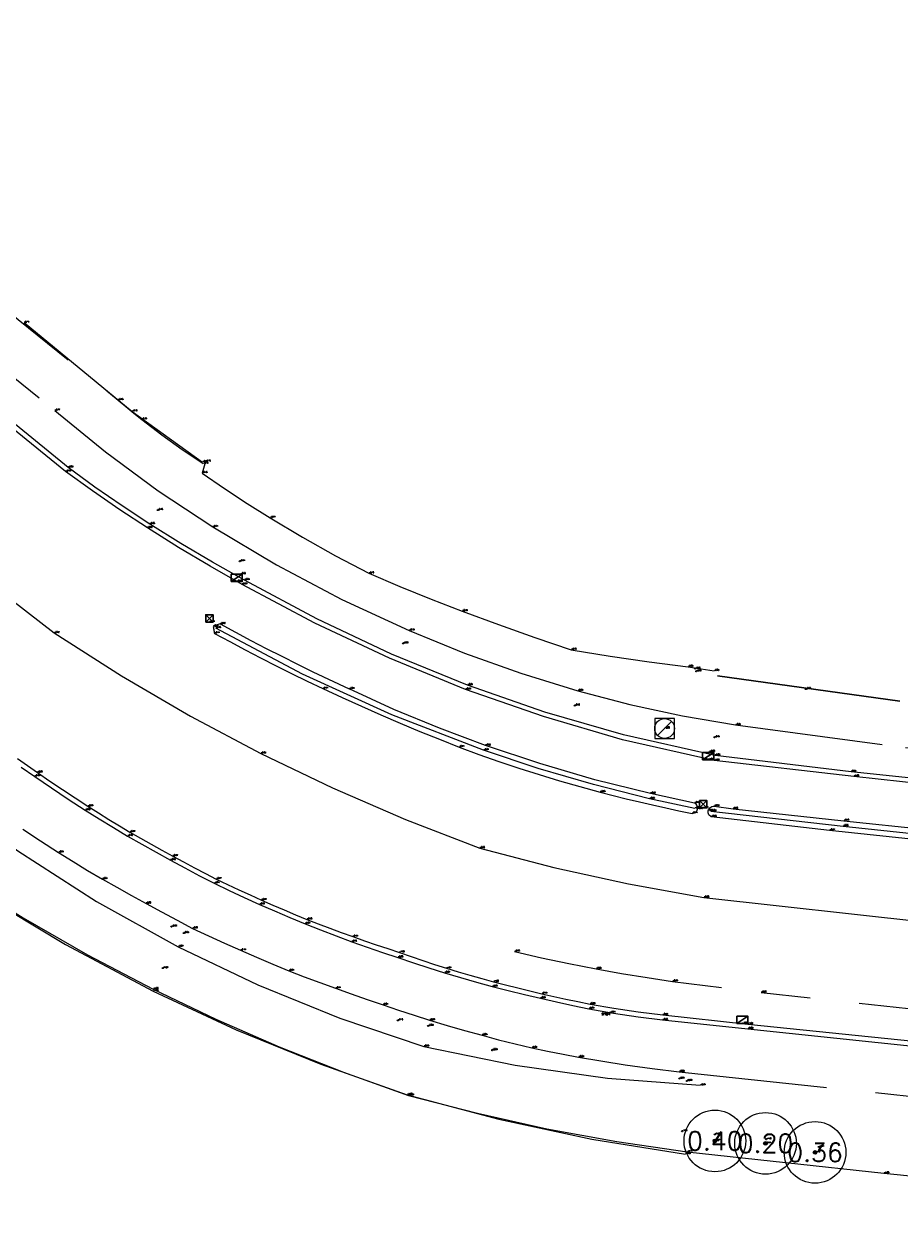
# Model space of a CAD drawing. Header units: metres. Extents: x 110598 to 111426, y 426464 to 427070.
# Tile 11 of 47: x 110715 to 110751, y 426767 to 426816. Entities that reach past the tile are written whole.
import ezdxf
from ezdxf.enums import TextEntityAlignment as Align

# ---------------------------------------------------------------- set-up
doc = ezdxf.new("R2010")
doc.units = ezdxf.units.M
doc.header["$MEASUREMENT"] = 0
for name, pattern in [('AM-AS', [16, 10, -2, 2, -2]), ('VH-OPSLUITBAND_60X200', [12, 6, -2, 2, -2]), ('VH-TROTTOIRBAND_180-200', [20, 10, -2, 2, -2, 2, -2]), ('VH-TROTTOIRBAND_280-300', [26, 12, -2, 4, -2, 4, -2]), ('XX-HIDDEN', [4, 2, -2])]:
    doc.linetypes.add(name, pattern=pattern)
for name, color, linetype, lineweight in [('B-BH-OG-TOPOGRAFIE_BEBOUWING-G', 10, 'Continuous', 30), ('B-GV-GR-BOOM-S', 90, 'Continuous', 13), ('B-GV-GR-BOOM_DIAMETER-T', 96, 'Continuous', 0), ('B-GV-GR-HAAG-G', 90, 'GR-HAAG1', 13), ('B-OI-RI-GWA_KOLK-S', 30, 'Continuous', 30), ('B-OI-RI-GWA_RIOOLPUT-S', 30, 'Continuous', 30), ('B-WA-OB-BESCHOEIING-G', 7, 'OB-BESCHOEIING', 13), ('B-WA-WH-INSTEEK-G', 7, 'Continuous', 0), ('B-WA-WH-WATER_GRENS-G', 142, 'Continuous', 0), ('B-WE-AM-AS-G', 10, 'AM-AS', 13), ('B-WE-IE-TERREINAFSCHEIDING_KUNSTMATIG_SCHUTTING-G', 45, 'Continuous', 0), ('B-WE-VH-KANTOPSLUITING_ACHTERKANTBAND-G', 50, 'Continuous', 13), ('B-WE-VH-KANTOPSLUITING_OPSLUITBAND_60X200-G', 150, 'VH-OPSLUITBAND_60X200', 13), ('B-WE-VH-KANTOPSLUITING_TROTTOIRBAND_180 200-G', 200, 'VH-TROTTOIRBAND_180-200', 13), ('B-WE-VH-KANTOPSLUITING_TROTTOIRBAND_RWS-G', 181, 'VH-TROTTOIRBAND_280-300', 13), ('B-WE-VH-MATERIAALGRENS-G', 52, 'XX-HIDDEN', 13), ('DTM-Grondslag', 135, 'Continuous', 0), ('DTM-Meetpunt', 40, 'Continuous', 0), ('mp', 7, 'Continuous', 0), ('X-XX-AL-HOOGTELABEL-S', 2, 'Continuous', 0)]:
    doc.layers.add(name, color=color, linetype=linetype, lineweight=lineweight)
doc.styles.add('LBD', font='txt.shx')
doc.styles.add('null', font='NLCS.shx')
doc.styles.get("Standard").update_dxf_attribs({"font": 'txt.shx'})
doc.linetypes.add('GR-HAAG1', pattern='A,6,["°",null,S=0.125,R=0,X=0,Y=0],-2', length=8)
doc.linetypes.add('OB-BESCHOEIING', pattern='A,30,-5,["^A",null,S=1,R=0,X=0,Y=0],-5', length=40)

# ---------------------------------------------------------------- blocks, each defined once
blk = doc.blocks.new('MP')
at = {"layer": 'mp', "color": 0, "linetype": 'ByBlock', "lineweight": -2, "elevation": -0.036, "flags": 128}
blk.add_lwpolyline([(-0.005000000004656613, -0.008660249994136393), (-0.01000000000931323, 0), (-0.005000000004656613, 0.008660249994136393), (0.005000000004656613, 0.008660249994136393), (0.01000000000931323, 0), (0.005000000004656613, -0.008660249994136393), (-0.005000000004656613, -0.008660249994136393)], close=True, dxfattribs=at)
blk = doc.blocks.new('B-SRI-KOLK_STRAAT_300X300-SO')
at = {"color": 0}
for p, q in [((-0.7500000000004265, 2.842170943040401e-13), (0.7499999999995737, 1.500000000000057)), ((0.7499999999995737, 2.842170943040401e-13), (-0.7500000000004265, 1.500000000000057))]:
    blk.add_line(p, q, dxfattribs=at)
blk.add_3dface([(-0.7500000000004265, 2.842170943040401e-13), (0.7499999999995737, 2.842170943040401e-13), (0.7499999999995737, 1.500000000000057), (-0.7500000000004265, 1.500000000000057)], dxfattribs=at)
blk = doc.blocks.new('B-SRI-KOLK_TROTTOIR-SO')
at = {"color": 0}
blk.add_line((-1.124999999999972, 0), (1.124999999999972, 1.499999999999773), dxfattribs=at)
blk.add_3dface([(-1.124999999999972, 0), (1.124999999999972, 0), (1.124999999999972, 1.499999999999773), (-1.124999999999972, 1.499999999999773)], dxfattribs=at)
blk = doc.blocks.new('B-SRI-PUT_GWA-SO')
at = {"color": 0}
blk.add_line((-1.414183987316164, -1.41424313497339), (1.414183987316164, 1.41424313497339), dxfattribs=at)
at = {"color": 0, "lineweight": 0}
blk.add_circle((4.18174704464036e-05, -4.181572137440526e-05), 1.999999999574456, dxfattribs=at)
blk.add_3dface([(2.000125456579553, -1.999958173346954), (1.999958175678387, 2.000041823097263), (-2.000041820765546, 1.999874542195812), (-1.999874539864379, -2.000125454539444)], dxfattribs=at)
blk = doc.blocks.new('SGR-BOOM_01')
at = {"ltscale": 0.1}
h = blk.add_hatch(color=0, dxfattribs=at)
edge = h.paths.add_edge_path()
edge.add_arc((7.366995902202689e-12, -5.115907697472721e-12), 0.15, 0, 360)
at = {"color": 0}
for centre, radius in [((0, 0), 2.5), ((7.366995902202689e-12, -5.115907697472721e-12), 0.04499999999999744)]:
    blk.add_circle(centre, radius, dxfattribs=at)
at = {"color": 0, "ltscale": 0.1}
blk.add_circle((7.366995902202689e-12, -5.115907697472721e-12), 0.15, dxfattribs=at)

msp = doc.modelspace()

# ---------------------------------------------------------------- linework, layer by layer
at = {"layer": 'B-BH-OG-TOPOGRAFIE_BEBOUWING-G', "flags": 128}
msp.add_lwpolyline([(110743.153, 426789.502), (110750.543, 426788.47)], dxfattribs=at)
at = {"layer": 'B-GV-GR-HAAG-G'}
msp.add_polyline3d([(110722.4, 426798.188, -0.756), (110722.264, 426797.722, -0.753), (110723.1696212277, 426797.0988600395, -0.7593333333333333), (110724.0874079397, 426796.493780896, -0.7656666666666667), (110725.017, 426795.907, -0.772), (110726.3314565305, 426795.1202273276, -0.7683333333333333), (110727.6671291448, 426794.3700367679, -0.7646666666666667), (110729.023, 426793.657, -0.761), (110730.277344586, 426793.126757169, -0.7713333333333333), (110731.5390961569, 426792.6143893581, -0.7816666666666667), (110732.808, 426792.12, -0.792), (110734.2724405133, 426791.5750077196, -0.7893333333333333), (110735.7455710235, 426791.0539615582, -0.7866666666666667), (110737.227, 426790.557, -0.784), (110738.8017762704, 426790.3013987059, -0.8063333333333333), (110740.380588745, 426790.072044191, -0.8286666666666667), (110741.963, 426789.869, -0.8510000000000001)], dxfattribs=at)
at = {"layer": 'B-WA-OB-BESCHOEIING-G'}
for points in [[(110685.954, 426797.795, -1.659), (110686.2646910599, 426798.0192050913, -1.658666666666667), (110686.6160956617, 426798.1718866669, -1.658333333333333), (110686.992, 426798.246, -1.658), (110687.4097860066, 426798.2333044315, -1.6575), (110687.8131464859, 426798.1237295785, -1.657), (110688.1799316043, 426797.923292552, -1.6565), (110688.49, 426797.643, -1.656), (110695.835, 426793.3560000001, -1.657), (110709.956, 426782.975, -1.659), (110712.4477206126, 426781.2838852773, -1.66025), (110715.0013925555, 426779.6878588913, -1.6615), (110717.6133889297, 426778.1891876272, -1.66275), (110720.28, 426776.79, -1.664), (110722.8099425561, 426775.5778116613, -1.67075), (110725.3808771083, 426774.4551784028, -1.6775), (110727.9896347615, 426773.4234839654, -1.68425), (110730.633, 426772.484, -1.691), (110733.4243747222, 426771.75840848, -1.695), (110736.2401162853, 426771.134024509, -1.699), (110739.076556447, 426770.6116615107, -1.703), (110741.93, 426770.192, -1.707)], [(110741.93, 426770.192, -1.707), (110749.901, 426769.323, -1.68), (110758.469, 426768.468, -1.681), (110766.774, 426767.555, -1.713), (110767.198, 426767.493, -1.69)]]:
    msp.add_polyline3d(points, dxfattribs=at)
at = {"layer": 'B-WA-WH-INSTEEK-G'}
msp.add_polyline3d([(110684.429, 426798.785, -1.115), (110685.1870207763, 426799.4471579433, -1.137333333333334), (110686.091052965, 426799.8896219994, -1.159666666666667), (110687.079, 426800.082, -1.182), (110687.8153037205, 426800.0560929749, -1.17), (110688.5331101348, 426799.8900559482, -1.158), (110689.206, 426799.5900000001, -1.146), (110696.567, 426794.738, -1.134), (110711.746, 426784.649, -0.879), (110714.7938594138, 426782.4006866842, -0.875), (110717.978844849, 426780.3512410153, -0.871), (110721.288, 426778.509, -0.867), (110724.5242184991, 426776.9621443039, -0.8873333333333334), (110727.8479275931, 426775.6135040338, -0.9076666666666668), (110731.247, 426774.468, -0.928), (110734.9477295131, 426773.7057258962, -0.9346666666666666), (110738.6894458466, 426773.1803502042, -0.9413333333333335), (110742.457, 426772.894, -0.9480000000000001)], dxfattribs=at)
at = {"layer": 'B-WA-WH-WATER_GRENS-G'}
msp.add_polyline3d([(110685.953, 426797.768, -1.923), (110686.2749848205, 426797.9639059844, -1.904), (110686.6287669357, 426798.0938736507, -1.885), (110687.001, 426798.153, -1.866), (110687.5375523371, 426798.1105943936, -1.873333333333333), (110688.0418171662, 426797.9224358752, -1.880666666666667), (110688.475, 426797.603, -1.888), (110695.762, 426793.37, -1.913), (110709.94, 426782.918, -1.903), (110713.2753691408, 426780.6696321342, -1.912333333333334), (110716.7249172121, 426778.6007040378, -1.921666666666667), (110720.279, 426776.717, -1.931), (110723.6409168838, 426775.1484554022, -1.938666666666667), (110727.0753060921, 426773.7456767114, -1.946333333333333), (110730.574, 426772.512, -1.954), (110734.2906959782, 426771.5177999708, -1.944333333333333), (110738.0529035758, 426770.7127802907, -1.934666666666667), (110741.851, 426770.099, -1.925)], dxfattribs=at)
at = {"layer": 'B-WE-AM-AS-G'}
msp.add_polyline3d([(110703.165, 426801.631, -0.8350000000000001), (110705.1524059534, 426800.0057288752, -0.8260000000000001), (110707.1484247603, 426798.3910469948, -0.8170000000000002), (110709.153, 426796.787, -0.8080000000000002), (110711.5111335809, 426794.9222588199, -0.8120000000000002), (110713.8808308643, 426793.0722349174, -0.816), (110716.262, 426791.237, -0.8200000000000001), (110718.989546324, 426789.49689693, -0.8250000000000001), (110721.7843639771, 426787.867031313, -0.8300000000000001), (110724.642, 426786.35, -0.8350000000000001), (110727.5482763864, 426784.9526121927, -0.8446666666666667), (110730.5078379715, 426783.6719364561, -0.8543333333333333), (110733.516, 426782.51, -0.864), (110736.5177250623, 426781.7272392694, -0.868), (110739.5472042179, 426781.0599134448, -0.872), (110742.6, 426780.509, -0.876), (110752.377, 426779.42, -0.914), (110762.176, 426778.377, -0.896), (110770.93, 426777.4430000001, -0.906), (110782.343, 426776.234, -0.899), (110791.37, 426775.2800000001, -0.906), (110800.977, 426774.263, -0.891), (110807.922, 426773.538, -0.869)], dxfattribs=at)
at = {"layer": 'B-WE-IE-TERREINAFSCHEIDING_KUNSTMATIG_SCHUTTING-G', "extrusion": (-0.04330214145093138, -0.05998756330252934, 0.9972594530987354), "elevation": -30397.84657165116, "flags": 128}
msp.add_lwpolyline([(-160035.2388710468, 409736.5197030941), (-160029.575325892, 409736.1682741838), (-160026.0591397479, 409736.1682741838)], dxfattribs=at)
at = {"layer": 'B-WE-IE-TERREINAFSCHEIDING_KUNSTMATIG_SCHUTTING-G', "extrusion": (0.005546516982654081, -0.0008998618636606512, 0.9999842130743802), "elevation": 229.3292649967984, "flags": 128}
msp.add_lwpolyline([(110740.2642810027, 426790.2481616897), (110741.3182980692, 426790.0771616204)], dxfattribs=at)
at = {"layer": 'B-WE-VH-KANTOPSLUITING_ACHTERKANTBAND-G', "extrusion": (0.003791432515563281, 0.005541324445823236, 0.9999774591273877), "elevation": 2783.979876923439, "flags": 128}
msp.add_lwpolyline([(110742.0962065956, 426775.135452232), (110747.4612324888, 426774.5324429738), (110752.7882586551, 426773.9554341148)], dxfattribs=at)
at = {"layer": 'B-WE-VH-KANTOPSLUITING_ACHTERKANTBAND-G'}
for points in [[(110743.054, 426786.268, -0.873), (110739.3437748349, 426787.0999439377, -0.8573333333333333), (110736.1565586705, 426788.0281168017, -0.8486666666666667), (110733.022, 426789.121, -0.8400000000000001), (110729.9326275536, 426790.3826416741, -0.8386666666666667), (110726.9135346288, 426791.8042744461, -0.8373333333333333), (110723.973, 426793.382, -0.8360000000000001), (110722.6744711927, 426794.1055462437, -0.8393333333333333), (110721.3948591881, 426794.8620443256, -0.8426666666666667), (110720.135, 426795.651, -0.8460000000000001), (110719.0150991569, 426796.3908213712, -0.8393333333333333), (110717.9125700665, 426797.1562906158, -0.8326666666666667), (110716.828, 426797.947, -0.8260000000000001), (110710.414, 426803.18, -0.8050000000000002), (110708.333, 426804.855, -0.8020000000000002), (110703.644, 426808.63, -0.816), (110699.327, 426812.085, -0.8040000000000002), (110698.562, 426812.722, -0.8070000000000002)], [(110742.234, 426784.1170000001, -0.8420000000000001), (110740.397, 426784.515, -0.8250000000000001), (110738.1308854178, 426785.0906001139, -0.8186666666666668), (110735.8866108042, 426785.7462084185, -0.8123333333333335), (110733.667, 426786.4810000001, -0.8060000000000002), (110729.9503472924, 426787.9124829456, -0.798), (110726.3269373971, 426789.5658284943, -0.79), (110722.81, 426791.435, -0.782)], [(110801.056, 426779.384, -0.865), (110791.095, 426780.424, -0.8580000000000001), (110783.176, 426781.286, -0.8500000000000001), (110772.729, 426782.362, -0.861), (110760.827, 426783.63, -0.878), (110758.371, 426783.888, -0.899), (110758.2483923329, 426783.9073804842, -0.8966666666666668), (110758.1260518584, 426783.92838171, -0.8943333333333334), (110758.004, 426783.951, -0.892), (110757.8829992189, 426783.9750787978, -0.893), (110757.7623255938, 426784.0007469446, -0.894), (110757.642, 426784.028, -0.895), (110754.73, 426784.847, -0.927), (110754.6073419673, 426784.8873170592, -0.9276666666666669), (110754.4836455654, 426784.9243259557, -0.9283333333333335), (110754.359, 426784.958, -0.929), (110754.2330762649, 426784.9884101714, -0.9283333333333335), (110754.1063789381, 426785.0154167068, -0.9276666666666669), (110753.979, 426785.039, -0.927), (110748.569, 426785.612, -0.93), (110743.054, 426786.268, -0.873)], [(110714.9273348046, 426785.794666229, -0.8426666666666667), (110715.473, 426785.422, -0.8470000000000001), (110716.148581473, 426784.9556244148, -0.8516666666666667), (110716.8309642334, 426784.4992580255, -0.8563333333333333), (110717.52, 426784.053, -0.861), (110718.0880976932, 426783.6957780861, -0.8596666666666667), (110718.6604587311, 426783.3454277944, -0.8583333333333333), (110719.237, 426783.002, -0.8570000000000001), (110719.8143168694, 426782.6728207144, -0.8580000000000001), (110720.3939935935, 426782.3478150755, -0.859), (110720.976, 426782.027, -0.86), (110721.5640458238, 426781.7083831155, -0.862), (110722.1543895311, 426781.3940442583, -0.864), (110722.747, 426781.084, -0.866), (110723.3571969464, 426780.7926080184, -0.865), (110723.9705549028, 426780.5079299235, -0.864), (110724.587, 426780.23, -0.863), (110725.1991536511, 426779.9620018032, -0.8666666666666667), (110725.814177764, 426779.7006582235, -0.8703333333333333), (110726.432, 426779.446, -0.874), (110727.0605189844, 426779.194869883, -0.87), (110727.6922205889, 426778.9518564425, -0.866), (110728.327, 426778.717, -0.862), (110728.9479785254, 426778.4961825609, -0.868), (110729.5716779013, 426778.2831713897, -0.874), (110730.198, 426778.078, -0.88), (110730.8264699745, 426777.8649922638, -0.8816666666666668), (110731.4571602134, 426777.6586512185, -0.8833333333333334), (110732.09, 426777.459, -0.885), (110732.7326358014, 426777.26376085, -0.8836666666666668), (110733.3773271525, 426777.0754203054, -0.8823333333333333), (110734.024, 426776.894, -0.881), (110734.6733499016, 426776.731575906, -0.882), (110735.3240316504, 426776.5745722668, -0.883), (110735.976, 426776.423, -0.884), (110736.6308136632, 426776.2765177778, -0.885), (110737.2868289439, 426776.1355144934, -0.886), (110737.944, 426776, -0.887)], [(110737.944, 426776, -0.887), (110738.9395159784, 426775.8248369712, -0.8836666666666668), (110739.9306813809, 426775.6728116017, -0.8823333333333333), (110740.925, 426775.543, -0.881), (110744.389, 426775.183, -0.885), (110753.281, 426774.256, -0.902), (110761.282, 426773.395, -0.895), (110766.1, 426772.868, -0.895), (110770.342, 426772.434, -0.9480000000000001), (110771.699, 426772.297, -0.9470000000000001), (110771.678, 426771.9920000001, -0.9380000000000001), (110774.669, 426771.6770000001, -0.936), (110777.653, 426771.345, -0.902), (110777.684, 426771.654, -0.912), (110781.647, 426771.228, -0.921), (110791.076, 426770.2310000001, -0.911), (110800.472, 426769.243, -0.887)]]:
    msp.add_polyline3d(points, dxfattribs=at)
at = {"layer": 'B-WE-VH-KANTOPSLUITING_OPSLUITBAND_60X200-G'}
for points in [[(110696.258, 426814.969, -0.8430000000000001), (110697.082, 426815.934, -0.8220000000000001), (110703.143, 426810.953, -0.8240000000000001), (110706.749, 426808.002, -0.8050000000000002), (110710.981, 426804.5410000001, -0.766), (110716.282, 426800.256, -0.765), (110718.3437239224, 426798.5826879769, -0.7803333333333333), (110720.4816242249, 426797.0078670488, -0.7956666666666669), (110722.691, 426795.535, -0.8110000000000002), (110725.2704966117, 426793.9957329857, -0.8050000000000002), (110727.9279893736, 426792.5954194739, -0.799), (110730.656, 426791.338, -0.793), (110732.8958915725, 426790.418699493, -0.8036666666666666), (110735.1754816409, 426789.6027970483, -0.8143333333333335), (110737.49, 426788.892, -0.8250000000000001), (110739.6026806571, 426788.3424868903, -0.8293333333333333), (110741.7362237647, 426787.8805582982, -0.8336666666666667), (110743.887, 426787.507, -0.8380000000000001)], [(110712.164, 426806.078, -0.743), (110718.854, 426800.683, -0.75), (110719.169477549, 426800.4177939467, -0.7486666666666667), (110719.4881599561, 426800.1564477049, -0.7473333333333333), (110719.81, 426799.899, -0.746), (110720.6237668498, 426799.2759003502, -0.751), (110721.456021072, 426798.677717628, -0.756), (110722.306, 426798.105, -0.761)], [(110743.887, 426787.507, -0.8380000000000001), (110750.78, 426786.593, -0.891), (110756.092, 426785.987, -0.912), (110765.327, 426784.955, -0.859), (110762.491, 426787.097, -0.862), (110762.461, 426787.271, -0.668), (110766.052, 426786.778, -0.817), (110771.01, 426784.328, -0.868), (110778.361, 426783.521, -0.868), (110785.872, 426782.6660000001, -0.8480000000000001), (110793.162, 426781.842, -0.863), (110800.253, 426781.06, -0.8520000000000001), (110804.01, 426780.701, -0.8410000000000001)], [(110714.9897648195, 426783.2749004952, -0.8186666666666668), (110715.7098061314, 426782.8012066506, -0.8163333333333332), (110716.436, 426782.337, -0.814), (110717.0258372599, 426781.9697274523, -0.8109999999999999), (110717.6195260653, 426781.6087139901, -0.8080000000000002), (110718.217, 426781.254, -0.8050000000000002), (110718.8044406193, 426780.9219471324, -0.8020000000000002), (110719.393780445, 426780.5932768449, -0.799), (110719.985, 426780.268, -0.796), (110720.6132772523, 426779.9271636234, -0.7956666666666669), (110721.2436183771, 426779.5901594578, -0.7953333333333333), (110721.876, 426779.257, -0.795), (110722.5211839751, 426778.9555876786, -0.794), (110723.1688657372, 426778.6595807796, -0.793), (110723.819, 426778.369, -0.792), (110724.468343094, 426778.0852472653, -0.798), (110725.1200248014, 426777.8069075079, -0.8040000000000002), (110725.774, 426777.534, -0.8100000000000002), (110726.403455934, 426777.292997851, -0.8090000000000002), (110727.0348024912, 426777.0569929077, -0.8080000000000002), (110727.668, 426776.826, -0.8070000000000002), (110728.308213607, 426776.5982048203, -0.8070000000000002), (110728.9502272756, 426776.3755334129, -0.8070000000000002), (110729.594, 426776.158, -0.8070000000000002), (110730.2207556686, 426775.940616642, -0.8130000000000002), (110730.850462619, 426775.7319366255, -0.819), (110731.483, 426775.532, -0.8250000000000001), (110732.1892102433, 426775.3200854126, -0.8273333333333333), (110732.8985996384, 426775.1190695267, -0.8296666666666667), (110733.611, 426774.929, -0.8320000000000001), (110734.2798686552, 426774.742716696, -0.8340000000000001), (110734.9522896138, 426774.569694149, -0.8360000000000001), (110735.628, 426774.41, -0.8380000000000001), (110736.2580093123, 426774.2737325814, -0.8396666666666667), (110736.8904136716, 426774.1490519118, -0.8413333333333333), (110737.525, 426774.036, -0.8430000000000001)], [(110737.525, 426774.036, -0.8430000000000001), (110739.4120182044, 426773.7220120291, -0.8460000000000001), (110740.5071524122, 426773.5699933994, -0.8390000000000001), (110741.605, 426773.439, -0.8320000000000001), (110773.441, 426770.059, -0.872), (110775.366, 426769.877, -0.8530000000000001), (110781.987, 426769.156, -0.878), (110789.996, 426768.299, -0.876), (110800.114, 426767.268, -0.86)]]:
    msp.add_polyline3d(points, dxfattribs=at)
at = {"layer": 'B-WE-VH-KANTOPSLUITING_TROTTOIRBAND_180 200-G'}
for points in [[(110743.023, 426786.062, -1.02), (110739.3030765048, 426786.9069305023, -0.9943333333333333), (110736.0972328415, 426787.8444287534, -0.9686666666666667), (110732.944, 426788.946, -0.9430000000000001), (110729.8503489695, 426790.2093340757, -0.9576666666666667), (110726.8259970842, 426791.6305959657, -0.9723333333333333), (110723.879, 426793.206, -0.9870000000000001), (110722.5816810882, 426793.941077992, -0.9793333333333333), (110721.3014592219, 426794.7055438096, -0.9716666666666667), (110720.039, 426795.499, -0.9640000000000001), (110718.9184514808, 426796.2376001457, -0.9513333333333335), (110717.8132963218, 426796.9990403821, -0.9386666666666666), (110716.724, 426797.783, -0.926), (110710.264, 426803.032, -0.915), (110708.182, 426804.712, -0.9410000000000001), (110703.511, 426808.461, -0.931), (110699.219, 426811.921, -0.92), (110698.435, 426812.574, -0.935)], [(110714.7752933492, 426786.1475771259, -0.9670000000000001), (110715.1762396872, 426785.8617937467, -0.9720000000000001), (110715.58, 426785.58, -0.9770000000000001), (110716.0874021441, 426785.2295533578, -0.9780000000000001), (110716.5984061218, 426784.8843798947, -0.9790000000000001), (110717.1129571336, 426784.5445166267, -0.9800000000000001), (110717.631, 426784.21, -0.9810000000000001), (110718.0536840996, 426783.9426421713, -0.9792500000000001), (110718.4785988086, 426783.6788438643, -0.9775), (110718.9057141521, 426783.4186236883, -0.97575), (110719.335, 426783.162, -0.9740000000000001), (110719.7656881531, 426782.9139665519, -0.9725), (110720.1980982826, 426782.6689474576, -0.9710000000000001), (110720.6322092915, 426782.4269546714, -0.9695), (110721.068, 426782.188, -0.9680000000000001), (110721.5072954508, 426781.9511077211, -0.9685), (110721.9482417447, 426781.7173026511, -0.9690000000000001), (110722.3908171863, 426781.4865962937, -0.9695), (110722.835, 426781.259, -0.9700000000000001), (110723.2888163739, 426781.0400466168, -0.9710000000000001), (110723.744442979, 426780.8248855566, -0.9720000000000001), (110724.2018481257, 426780.6135317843, -0.9730000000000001), (110724.661, 426780.406, -0.9740000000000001), (110725.1202749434, 426780.2030001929, -0.9755), (110725.58122117, 426780.0038244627, -0.9770000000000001), (110726.04380684, 426779.8084865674, -0.9785), (110726.508, 426779.6170000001, -0.9800000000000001), (110726.9700131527, 426779.4370829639, -0.98175), (110727.4335399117, 426779.2611021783, -0.9835), (110727.8985467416, 426779.0890703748, -0.9852500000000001), (110728.365, 426778.921, -0.9870000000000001), (110728.8364352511, 426778.7556684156, -0.9902500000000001), (110729.3092701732, 426778.5943833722, -0.9935), (110729.7834700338, 426778.4371567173, -0.99675), (110730.259, 426778.284, -1), (110730.7318034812, 426778.1141700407, -1.0015), (110731.2066172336, 426777.9500443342, -1.003), (110731.6833724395, 426777.791646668, -1.0045), (110732.162, 426777.6390000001, -1.006), (110732.6380145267, 426777.4934476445, -1.005), (110733.115731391, 426777.353583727, -1.004), (110733.595082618, 426777.2194281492, -1.003), (110734.076, 426777.091, -1.002), (110734.5639855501, 426776.9654167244, -0.99975), (110735.0528297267, 426776.8432184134, -0.9975), (110735.54250905, 426776.7244109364, -0.9952500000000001), (110736.033, 426776.609, -0.993), (110736.5198963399, 426776.4979744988, -0.9925), (110737.0075437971, 426776.3902959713, -0.992), (110737.4959193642, 426776.2859694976, -0.9915), (110737.985, 426776.185, -0.991)], [(110801.028, 426779.183, -0.999), (110791.078, 426780.22, -0.9720000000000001), (110783.161, 426781.073, -0.9780000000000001), (110772.694, 426782.178, -0.9600000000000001), (110760.805, 426783.43, -1.013), (110758.347, 426783.692, -1.014), (110758.2045991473, 426783.7043273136, -1.015), (110758.0628477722, 426783.7226716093, -1.016), (110757.922, 426783.747, -1.017), (110757.8073723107, 426783.7713806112, -1.017), (110757.6936599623, 426783.7997253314, -1.017), (110757.581, 426783.832, -1.017), (110754.709, 426784.675, -1.022), (110754.5659006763, 426784.711057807, -1.023333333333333), (110754.4222207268, 426784.7447275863, -1.024666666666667), (110754.278, 426784.776, -1.026), (110754.1705875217, 426784.7976642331, -1.026), (110754.0629153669, 426784.8179986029, -1.026), (110753.955, 426784.837, -1.026), (110748.682, 426785.42, -0.998), (110743.023, 426786.062, -1.02)], [(110737.985, 426776.185, -0.991), (110738.9562668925, 426776.0251789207, -0.9933333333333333), (110739.9430945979, 426775.8751544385, -0.9936666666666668), (110740.933, 426775.747, -0.994), (110744.382, 426775.37, -1.025), (110753.05, 426774.49, -1.028), (110761.322, 426773.584, -1.045), (110766.096, 426773.076, -1.02), (110770.364, 426772.62, -1.06), (110771.726, 426772.494, -1.058)]]:
    msp.add_polyline3d(points, dxfattribs=at)
at = {"layer": 'B-WE-VH-KANTOPSLUITING_TROTTOIRBAND_RWS-G', "elevation": -0.907}
msp.add_lwpolyline([(110722.762, 426791.222), (110723.3814968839, 426790.8856111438), (110724.0038572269, 426790.5545500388), (110724.6290352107, 426790.2288410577), (110725.2569848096, 426789.9085081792), (110725.8876597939, 426789.5935749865), (110726.5210137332, 426789.2840646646), (110727.157, 426788.98)], dxfattribs=at)
at = {"layer": 'B-WE-VH-KANTOPSLUITING_TROTTOIRBAND_RWS-G', "extrusion": (-0.004076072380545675, -0.02116855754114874, 0.9997676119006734), "elevation": -9486.732850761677}
msp.add_lwpolyline([(28046.48817171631, 439922.7677665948), (28044.16829790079, 439922.893292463), (28041.85514747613, 439923.109880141), (28039.55229515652, 439923.4171950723), (28037.58586493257, 439923.7532126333), (28035.63189230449, 439924.1553924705), (28033.69260373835, 439924.6232765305)], dxfattribs=at)
at = {"layer": 'B-WE-VH-KANTOPSLUITING_TROTTOIRBAND_RWS-G'}
for points in [[(110722.995, 426791.604, -0.9), (110722.9542692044, 426791.5905376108, -0.8994285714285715), (110722.9136795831, 426791.5766553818, -0.898857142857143), (110722.8732354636, 426791.5623547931, -0.8982857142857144), (110722.8329411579, 426791.5476373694, -0.8977142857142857), (110722.7928009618, 426791.5325046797, -0.8971428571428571), (110722.752819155, 426791.5169583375, -0.8965714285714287), (110722.713, 426791.501, -0.896), (110722.7188334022, 426791.4609477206, -0.8975714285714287), (110722.7250567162, 426791.4209541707, -0.8991428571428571), (110722.7316693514, 426791.3810231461, -0.9007142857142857), (110722.7386706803, 426791.3411584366, -0.9022857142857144), (110722.7460600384, 426791.3013638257, -0.903857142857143), (110722.7538367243, 426791.2616430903, -0.9054285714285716), (110722.762, 426791.222, -0.907)], [(110722.995, 426791.604, -0.9), (110723.6144968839, 426791.2676111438, -0.9), (110724.2368572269, 426790.9365500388, -0.9), (110724.8620352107, 426790.6108410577, -0.9), (110725.4899848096, 426790.2905081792, -0.9), (110726.1206597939, 426789.9755749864, -0.9), (110726.7540137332, 426789.6660646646, -0.9), (110728.22, 426788.966, -0.891)], [(110727.157, 426788.98, -0.907), (110727.9350362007, 426788.6170752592, -0.9075714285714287), (110728.7168223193, 426788.2623004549, -0.9081428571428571), (110729.5022729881, 426787.9157143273, -0.9087142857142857), (110730.2913024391, 426787.5773547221, -0.9092857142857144), (110731.0838245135, 426787.2472585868, -0.909857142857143), (110731.8797526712, 426786.9254619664, -0.9104285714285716), (110732.679, 426786.612, -0.911), (110733.4837496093, 426786.3151290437, -0.9158571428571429), (110734.2927255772, 426786.0299761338, -0.9207142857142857), (110735.1057572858, 426785.7566014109, -0.9255714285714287), (110735.9226732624, 426785.495062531, -0.9304285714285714), (110736.7433012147, 426785.2454146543, -0.9352857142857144), (110737.5674680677, 426785.0077104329, -0.9401428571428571), (110738.395, 426784.782, -0.9450000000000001), (110738.9243297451, 426784.6443656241, -0.9487142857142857), (110739.4549112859, 426784.5116387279, -0.9524285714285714), (110739.9866991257, 426784.3838306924, -0.9561428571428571), (110740.5196476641, 426784.2609524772, -0.959857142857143), (110741.0537112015, 426784.1430146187, -0.9635714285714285), (110741.5888439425, 426784.0300272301, -0.9672857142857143), (110742.125, 426783.922, -0.9710000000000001), (110742.1688981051, 426783.9247897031, -0.9697142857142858), (110742.2113406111, 426783.9363421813, -0.9684285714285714), (110742.2505966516, 426783.9561863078, -0.9671428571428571), (110742.2850653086, 426783.9835128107, -0.965857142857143), (110742.3133409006, 426784.0172072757, -0.9645714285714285), (110742.3342703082, 426784.0558955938, -0.9632857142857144), (110742.347, 426784.098, -0.9620000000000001), (110742.3510215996, 426784.1396988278, -0.9611428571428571), (110742.3469860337, 426784.1813963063, -0.9602857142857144), (110742.3350425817, 426784.2215500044, -0.9594285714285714), (110742.3156330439, 426784.2586745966, -0.9585714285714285), (110742.2894753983, 426784.2913968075, -0.9577142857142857), (110742.2575372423, 426784.3185062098, -0.956857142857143), (110742.221, 426784.339, -0.9560000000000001), (110740.434, 426784.725, -0.931)], [(110753.448, 426782.615, -0.9800000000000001), (110747.699, 426783.232, -0.9650000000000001), (110742.9, 426783.783, -0.9530000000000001), (110742.8648117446, 426783.8043332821, -0.9545714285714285), (110742.8340767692, 426783.8316953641, -0.9561428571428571), (110742.8088147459, 426783.8641784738, -0.9577142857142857), (110742.7898637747, 426783.9007049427, -0.9592857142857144), (110742.7778525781, 426783.9400629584, -0.960857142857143), (110742.773179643, 426783.9809467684, -0.9624285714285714), (110742.776, 426784.022, -0.9640000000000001), (110742.7887911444, 426784.0687251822, -0.962857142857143), (110742.8112498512, 426784.1116490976, -0.9617142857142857), (110742.8423434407, 426784.1487980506, -0.9605714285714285), (110742.8806421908, 426784.1784638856, -0.9594285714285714), (110742.9243850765, 426784.1992825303, -0.9582857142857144), (110742.9715607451, 426784.2102967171, -0.9571428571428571), (110743.02, 426784.211, -0.9560000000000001), (110743.783, 426784.109, -0.9610000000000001), (110748.275, 426783.625, -0.9810000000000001), (110753.553, 426783.055, -0.992)]]:
    msp.add_polyline3d(points, dxfattribs=at)
at = {"layer": 'B-WE-VH-MATERIAALGRENS-G'}
msp.add_polyline3d([(110734.926, 426778.316, -0.9530000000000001), (110736.024875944, 426778.0649863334, -0.9530000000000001), (110737.1276372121, 426777.8316329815, -0.9530000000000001), (110738.234, 426777.616, -0.9530000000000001), (110739.2647762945, 426777.4316054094, -0.9516666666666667), (110740.2981861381, 426777.2625928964, -0.9503333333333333), (110741.334, 426777.109, -0.9490000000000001), (110744.926, 426776.657, -0.9640000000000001), (110753.735, 426775.705, -0.996), (110770.873, 426773.883, -1.012), (110774.93, 426773.425, -0.9880000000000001), (110781.946, 426772.727, -0.9830000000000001), (110791.297, 426771.714, -0.991), (110800.376, 426770.741, -0.9770000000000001), (110810.466, 426769.679, -0.9430000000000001)], dxfattribs=at)

# ---------------------------------------------------------------- block references
at = {"layer": 'B-GV-GR-BOOM-S', "xscale": 0.5, "yscale": 0.5, "zscale": 0.5}
for p in [(110743.047, 426770.637, -1.272), (110745.1, 426770.538, -1.334), (110747.107, 426770.171, -1.459)]:
    msp.add_blockref('SGR-BOOM_01', p, dxfattribs=at)
at = {"layer": 'B-OI-RI-GWA_KOLK-S', "xscale": 0.1999999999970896, "yscale": 0.1999999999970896, "zscale": 0.1999999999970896}
for name, p in [('B-SRI-KOLK_TROTTOIR-SO', (110723.66, 426793.321, -0.9710000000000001)), ('B-SRI-KOLK_STRAAT_300X300-SO', (110722.555, 426791.678, -0.9420000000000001)), ('B-SRI-KOLK_TROTTOIR-SO', (110742.775, 426786.0900000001, -1.015)), ('B-SRI-KOLK_STRAAT_300X300-SO', (110742.575, 426784.141, -1.006)), ('B-SRI-KOLK_TROTTOIR-SO', (110744.164, 426775.396, -1.031))]:
    msp.add_blockref(name, p, dxfattribs=at)
at = {"layer": 'B-OI-RI-GWA_RIOOLPUT-S', "xscale": 0.1999999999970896, "yscale": 0.1999999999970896, "zscale": 0.1999999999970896}
msp.add_blockref('B-SRI-PUT_GWA-SO', (110741.009, 426787.363, -0.796), dxfattribs=at)
at = {"layer": 'DTM-Grondslag', "xscale": 2.5, "yscale": 2.5, "zscale": 2.5}
msp.add_blockref('MP', (110738.803, 426775.839, -0.866), dxfattribs=at)
at = {"layer": 'DTM-Meetpunt', "xscale": 2.5, "yscale": 2.5, "zscale": 2.5}
for p in [(110720.461, 426796.221, -0.782), (110723.786, 426794.145, -0.8100000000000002), (110723.815, 426793.619, -0.796), (110730.411, 426790.815, -0.801), (110742.25, 426789.792, -0.764), (110742.294, 426789.683, -0.8550000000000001), (110746.734, 426788.963, -0.8470000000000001), (110737.366, 426788.293, -0.798), (110743.035, 426787.006, -0.8410000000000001), (110742.84, 426786.4160000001, -0.8500000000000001), (110721.019, 426779.33, -0.8290000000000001), (110721.516, 426779.0680000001, -0.8290000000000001), (110720.668, 426777.645, -1.291), (110730.193, 426775.527, -0.755), (110731.423, 426775.3020000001, -0.8260000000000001), (110734.024, 426774.3180000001, -0.8350000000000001), (110741.606, 426773.163, -0.8290000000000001), (110741.916, 426773.072, -0.889), (110741.719, 426771.0300000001, -1.433), (110743.046, 426770.901, -1.271), (110745.128, 426770.702, -1.302), (110747.265, 426770.391, -1.405)]:
    msp.add_blockref('MP', p, dxfattribs=at)

# ---------------------------------------------------------------- texts
at = {"layer": 'B-GV-GR-BOOM-S'}
for s, p in [('-1.27', (110743.047, 426770.637)), ('-1.33', (110745.1, 426770.538)), ('-1.46', (110747.107, 426770.171))]:
    msp.add_text(s, height=0.05, dxfattribs=at).set_placement(p, align=Align.BOTTOM_LEFT)
at = {"layer": 'B-GV-GR-BOOM_DIAMETER-T', "linetype": 'Continuous', "style": 'LBD'}
for s, p in [('0.40', (110743.047, 426770.637, -1.272)), ('0.20', (110745.1, 426770.538, -1.334)), ('0.36', (110747.107, 426770.171, -1.459))]:
    msp.add_text(s, height=0.75, dxfattribs=at).set_placement(p, align=Align.MIDDLE_CENTER)
at = {"layer": 'B-GV-GR-HAAG-G'}
for s, p in [('-0.73', (110715.039, 426803.822)), ('-0.76', (110722.4, 426798.1880000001)), ('-0.75', (110722.264, 426797.722)), ('-0.77', (110725.017, 426795.907)), ('-0.76', (110729.023, 426793.657)), ('-0.79', (110732.808, 426792.12)), ('-0.78', (110737.227, 426790.557))]:
    msp.add_text(s, height=0.05, dxfattribs=at).set_placement(p, align=Align.BOTTOM_LEFT)
at = {"layer": 'B-OI-RI-GWA_KOLK-S'}
for s, p in [('-0.97', (110723.66, 426793.321)), ('-0.94', (110722.555, 426791.6780000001)), ('-1.02', (110742.775, 426786.0900000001)), ('-1.01', (110742.575, 426784.141)), ('-1.03', (110744.164, 426775.396))]:
    msp.add_text(s, height=0.05, dxfattribs=at).set_placement(p, align=Align.BOTTOM_LEFT)
at = {"layer": 'B-OI-RI-GWA_RIOOLPUT-S'}
msp.add_text('-0.80', height=0.05, dxfattribs=at).set_placement((110741.009, 426787.3630000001), align=Align.BOTTOM_LEFT)
at = {"layer": 'B-WA-OB-BESCHOEIING-G'}
for s, p in [('-1.66', (110720.28, 426776.79)), ('-1.69', (110730.633, 426772.484)), ('-1.71', (110741.93, 426770.192)), ('-1.68', (110749.901, 426769.323))]:
    msp.add_text(s, height=0.05, dxfattribs=at).set_placement(p, align=Align.BOTTOM_LEFT)
at = {"layer": 'B-WA-WH-INSTEEK-G'}
for s, p in [('-0.87', (110721.288, 426778.5090000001)), ('-0.93', (110731.247, 426774.468)), ('-0.95', (110742.457, 426772.894))]:
    msp.add_text(s, height=0.05, dxfattribs=at).set_placement(p, align=Align.BOTTOM_LEFT)
at = {"layer": 'B-WA-WH-WATER_GRENS-G'}
for s, p in [('-1.93', (110720.279, 426776.717)), ('-1.95', (110730.574, 426772.512)), ('-1.93', (110741.851, 426770.099))]:
    msp.add_text(s, height=0.05, dxfattribs=at).set_placement(p, align=Align.BOTTOM_LEFT)
at = {"layer": 'B-WE-AM-AS-G'}
for s, p in [('-0.82', (110716.262, 426791.2370000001)), ('-0.84', (110724.642, 426786.35)), ('-0.86', (110733.516, 426782.51)), ('-0.88', (110742.6, 426780.5090000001))]:
    msp.add_text(s, height=0.05, dxfattribs=at).set_placement(p, align=Align.BOTTOM_LEFT)
at = {"layer": 'B-WE-IE-TERREINAFSCHEIDING_KUNSTMATIG_SCHUTTING-G'}
for s, p in [('-0.76', (110719.426, 426800.223)), ('-0.76', (110722.277, 426798.165)), ('-0.85', (110741.963, 426789.869)), ('-0.86', (110743.017, 426789.698))]:
    msp.add_text(s, height=0.05, dxfattribs=at).set_placement(p, align=Align.BOTTOM_LEFT)
at = {"layer": 'B-WE-VH-KANTOPSLUITING_ACHTERKANTBAND-G'}
for s, p in [('-0.83', (110716.828, 426797.947)), ('-0.85', (110720.135, 426795.6510000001)), ('-0.84', (110723.973, 426793.382)), ('-0.78', (110722.81, 426791.435)), ('-0.84', (110733.022, 426789.121)), ('-0.81', (110733.667, 426786.4810000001)), ('-0.87', (110743.054, 426786.268)), ('-0.85', (110715.473, 426785.4220000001)), ('-0.93', (110748.569, 426785.6120000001)), ('-0.83', (110740.397, 426784.5150000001)), ('-0.86', (110717.52, 426784.0530000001)), ('-0.84', (110742.234, 426784.1170000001)), ('-0.84', (110742.889, 426784.01)), ('-0.86', (110748.254, 426783.407)), ('-0.86', (110719.237, 426783.002)), ('-0.86', (110720.976, 426782.027)), ('-0.87', (110722.747, 426781.084)), ('-0.86', (110724.587, 426780.23)), ('-0.87', (110726.432, 426779.446)), ('-0.86', (110728.327, 426778.717)), ('-0.88', (110730.198, 426778.078)), ('-0.89', (110732.09, 426777.459)), ('-0.88', (110734.024, 426776.894)), ('-0.88', (110735.976, 426776.423)), ('-0.89', (110737.944, 426776)), ('-0.88', (110740.925, 426775.543)), ('-0.89', (110744.389, 426775.1830000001))]:
    msp.add_text(s, height=0.05, dxfattribs=at).set_placement(p, align=Align.BOTTOM_LEFT)
at = {"layer": 'B-WE-VH-KANTOPSLUITING_OPSLUITBAND_60X200-G'}
for s, p in [('-0.75', (110718.854, 426800.6830000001)), ('-0.77', (110716.282, 426800.256)), ('-0.75', (110719.81, 426799.899)), ('-0.76', (110722.306, 426798.105)), ('-0.81', (110722.691, 426795.535)), ('-0.79', (110730.656, 426791.338)), ('-0.83', (110737.49, 426788.892)), ('-0.84', (110743.887, 426787.507)), ('-0.81', (110716.436, 426782.337)), ('-0.81', (110718.217, 426781.2540000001)), ('-0.80', (110719.985, 426780.268)), ('-0.80', (110721.876, 426779.257)), ('-0.79', (110723.819, 426778.369)), ('-0.81', (110725.774, 426777.534)), ('-0.81', (110727.668, 426776.826)), ('-0.81', (110729.594, 426776.158)), ('-0.83', (110731.483, 426775.532)), ('-0.83', (110733.611, 426774.929)), ('-0.84', (110735.628, 426774.41)), ('-0.84', (110737.525, 426774.0360000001)), ('-0.83', (110741.605, 426773.4390000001))]:
    msp.add_text(s, height=0.05, dxfattribs=at).set_placement(p, align=Align.BOTTOM_LEFT)
at = {"layer": 'B-WE-VH-KANTOPSLUITING_TROTTOIRBAND_180 200-G'}
for s, p in [('-0.93', (110716.724, 426797.783)), ('-0.96', (110720.039, 426795.499)), ('-0.99', (110723.879, 426793.206)), ('-0.94', (110732.944, 426788.946)), ('-1.02', (110743.023, 426786.062)), ('-0.98', (110715.58, 426785.5800000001)), ('-1.00', (110748.682, 426785.42)), ('-0.98', (110717.631, 426784.2100000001)), ('-0.97', (110719.335, 426783.162)), ('-0.97', (110721.068, 426782.1880000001)), ('-0.97', (110722.835, 426781.2590000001)), ('-0.97', (110724.661, 426780.4060000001)), ('-0.98', (110726.508, 426779.6170000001)), ('-0.99', (110728.365, 426778.921)), ('-1.00', (110730.259, 426778.284)), ('-1.01', (110732.162, 426777.6390000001)), ('-1.00', (110734.076, 426777.0910000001)), ('-0.99', (110736.033, 426776.609)), ('-0.99', (110737.985, 426776.185)), ('-0.99', (110740.933, 426775.747)), ('-1.03', (110744.382, 426775.37))]:
    msp.add_text(s, height=0.05, dxfattribs=at).set_placement(p, align=Align.BOTTOM_LEFT)
at = {"layer": 'B-WE-VH-KANTOPSLUITING_TROTTOIRBAND_RWS-G'}
for s, p in [('-0.90', (110722.995, 426791.604)), ('-0.90', (110722.713, 426791.501)), ('-0.91', (110722.762, 426791.222)), ('-0.91', (110727.157, 426788.98)), ('-0.89', (110728.22, 426788.9660000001)), ('-0.92', (110733.746, 426786.674)), ('-0.91', (110732.679, 426786.6120000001)), ('-0.95', (110738.395, 426784.782)), ('-0.93', (110740.434, 426784.725)), ('-0.96', (110742.221, 426784.339)), ('-0.96', (110743.02, 426784.211)), ('-0.97', (110742.125, 426783.9220000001)), ('-0.96', (110742.347, 426784.098)), ('-0.96', (110742.776, 426784.022)), ('-0.95', (110742.9, 426783.783)), ('-0.96', (110743.783, 426784.109)), ('-0.98', (110748.275, 426783.625)), ('-0.97', (110747.699, 426783.2320000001))]:
    msp.add_text(s, height=0.05, dxfattribs=at).set_placement(p, align=Align.BOTTOM_LEFT)
at = {"layer": 'B-WE-VH-MATERIAALGRENS-G'}
for s, p in [('-0.95', (110734.926, 426778.316)), ('-0.95', (110738.234, 426777.616)), ('-0.95', (110741.334, 426777.109)), ('-0.96', (110744.926, 426776.657))]:
    msp.add_text(s, height=0.05, dxfattribs=at).set_placement(p, align=Align.BOTTOM_LEFT)
at = {"layer": 'DTM-Grondslag'}
msp.add_text('9104', height=0.1, dxfattribs=at).set_placement((110738.803, 426775.839, -0.866), align=Align.TOP_RIGHT)
msp.add_text('-0.87', height=0.05, dxfattribs=at).set_placement((110738.803, 426775.839), align=Align.BOTTOM_LEFT)
at = {"layer": 'X-XX-AL-HOOGTELABEL-S'}
for s, p in [('-0.78', (110720.461, 426796.2210000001)), ('-0.81', (110723.786, 426794.1450000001)), ('-0.80', (110723.815, 426793.619)), ('-0.80', (110730.411, 426790.815)), ('-0.76', (110742.25, 426789.7920000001)), ('-0.86', (110742.294, 426789.6830000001)), ('-0.85', (110746.734, 426788.963)), ('-0.80', (110737.366, 426788.293)), ('-0.84', (110743.035, 426787.006)), ('-0.85', (110742.84, 426786.4160000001)), ('-0.83', (110721.019, 426779.3300000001)), ('-0.83', (110721.516, 426779.0680000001)), ('-1.29', (110720.668, 426777.6450000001)), ('-0.76', (110730.193, 426775.527)), ('-0.83', (110731.423, 426775.3020000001)), ('-0.84', (110734.024, 426774.3180000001)), ('-0.83', (110741.606, 426773.163)), ('-0.89', (110741.916, 426773.072)), ('-1.43', (110741.719, 426771.0300000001)), ('-1.27', (110743.046, 426770.9010000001)), ('-1.30', (110745.128, 426770.702)), ('-1.41', (110747.265, 426770.391))]:
    msp.add_text(s, height=0.05, dxfattribs=at).set_placement(p, align=Align.BOTTOM_LEFT)

doc.saveas('drawing.dxf')
